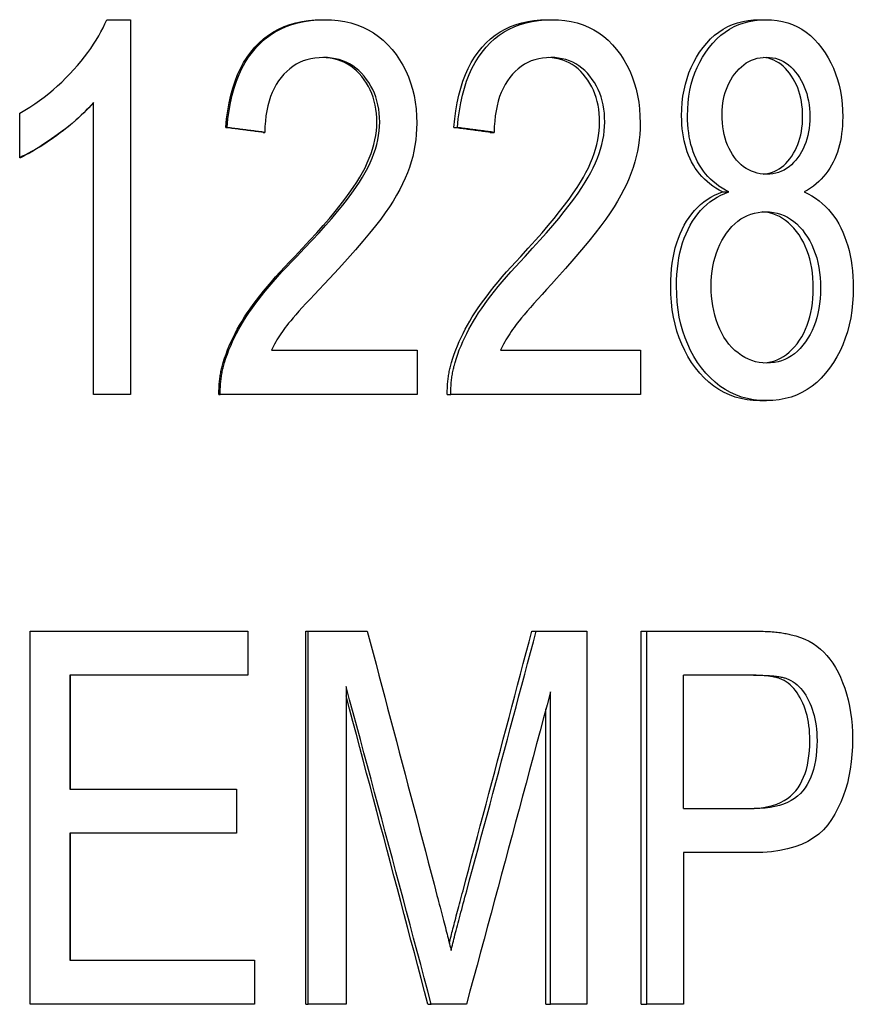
# Model space of a CAD drawing. Header units: millimetres. Extents: x 51 to 3773, y 35 to 413.
# Tile 10 of 11: x 432.38 to 438.05, y 293.02 to 299.72. Entities that reach past the tile are written whole.
import ezdxf

# ---------------------------------------------------------------- set-up
doc = ezdxf.new("R2010")
doc.units = ezdxf.units.MM
doc.layers.add('DETAIL', color=2, linetype='Continuous')

msp = doc.modelspace()

# ---------------------------------------------------------------- linework, layer by layer
at = {"layer": 'DETAIL'}
for p, q in [((432.9699, 299.7189), (433.1322, 299.7189)), ((433.1322, 299.7189), (433.1322, 297.1693)), ((434.4356, 299.7189), (434.4513, 299.7189)), ((435.9678, 299.7189), (435.9988, 299.7189)), ((437.4125, 299.7189), (437.458, 299.7189)), ((432.8798, 297.1693), (432.8798, 299.1554)), ((432.88, 297.1693), (432.88, 299.1556)), ((432.3776, 298.78), (432.3776, 299.082)), ((433.7807, 298.9852), (433.7899, 298.9852)), ((434.0348, 298.9523), (434.0465, 298.9523)), ((435.3339, 298.9852), (435.3586, 298.9852)), ((435.5807, 298.9523), (435.6079, 298.9523)), ((432.3825, 298.78), (432.3776, 298.78)), ((437.1625, 298.5477), (437.2055, 298.5477)), ((434.0912, 297.4693), (435.083, 297.4693)), ((435.083, 297.4693), (435.083, 297.1693)), ((435.6512, 297.4693), (436.6036, 297.4693)), ((436.6036, 297.4693), (436.6036, 297.1693)), ((432.8798, 297.1693), (432.88, 297.1693)), ((433.1322, 297.1693), (432.88, 297.1693)), ((433.7344, 297.1693), (433.7431, 297.1693)), ((435.083, 297.1693), (433.7431, 297.1693)), ((435.2889, 297.1693), (435.3131, 297.1693)), ((436.6036, 297.1693), (435.3131, 297.1693)), ((437.416, 297.1267), (437.4615, 297.1267)), ((432.448, 295.5593), (433.93, 295.5593)), ((432.448, 293.0193), (432.448, 295.5593)), ((433.93, 295.5593), (433.93, 295.2592)), ((434.3265, 295.5593), (434.3412, 295.5593)), ((434.3265, 293.0193), (434.3265, 295.5593)), ((434.3412, 295.5593), (434.7441, 295.5593)), ((434.3412, 293.0193), (434.3412, 295.5593)), ((435.8646, 295.5593), (435.8946, 295.5593)), ((435.8946, 295.5593), (436.2395, 295.5593)), ((436.2395, 295.5593), (436.2395, 293.0193)), ((436.6097, 295.5593), (436.6471, 295.5593)), ((436.6097, 293.0193), (436.6097, 295.5593)), ((436.6471, 295.5593), (437.3532, 295.5593)), ((436.6471, 293.0193), (436.6471, 295.5593)), ((432.7196, 295.2592), (432.7196, 294.4829)), ((433.93, 295.2592), (432.7196, 295.2592)), ((432.7211, 295.2592), (432.7211, 294.4829)), ((436.8977, 294.3512), (436.8977, 295.2592)), ((437.3725, 295.2592), (436.8977, 295.2592)), ((434.5998, 295.1818), (434.5998, 293.0193)), ((435.9914, 293.0193), (435.9914, 295.145)), ((435.9604, 293.0193), (435.9604, 295.0289)), ((432.7196, 294.4829), (433.8541, 294.4829)), ((433.8541, 294.4829), (433.8541, 294.1828)), ((436.8977, 294.3512), (437.3777, 294.3512)), ((432.7196, 294.1828), (432.7196, 293.3193)), ((433.8541, 294.1828), (432.7196, 294.1828)), ((432.7211, 294.1828), (432.7211, 293.3193)), ((436.8977, 294.0511), (436.8977, 293.0193)), ((437.3742, 294.0511), (436.8977, 294.0511)), ((432.7196, 293.3193), (433.9766, 293.3193)), ((433.9766, 293.3193), (433.9766, 293.0193)), ((433.9766, 293.0193), (432.448, 293.0193)), ((434.3265, 293.0193), (434.3412, 293.0193)), ((434.5998, 293.0193), (434.3412, 293.0193)), ((435.1572, 293.0193), (435.1801, 293.0193)), ((435.4192, 293.0193), (435.1801, 293.0193)), ((435.9604, 293.0193), (435.9914, 293.0193)), ((436.2395, 293.0193), (435.9914, 293.0193)), ((436.6097, 293.0193), (436.6471, 293.0193)), ((436.8977, 293.0193), (436.6471, 293.0193))]:
    msp.add_line(p, q, dxfattribs=at)
at = {"layer": 'DETAIL', "flags": 128}
for points in [[(432.3776, 299.082), (432.4124, 299.1027), (432.4465, 299.1241), (432.4798, 299.1463), (432.5123, 299.1692), (432.5442, 299.1929), (432.5752, 299.2173), (432.6056, 299.2424), (432.6351, 299.2683), (432.664, 299.2949), (432.6921, 299.3223), (432.7194, 299.3503), (432.746, 299.3792), (432.7716, 299.4083), (432.796, 299.4373), (432.8191, 299.4661), (432.8409, 299.4948), (432.8614, 299.5233), (432.8807, 299.5517), (432.8987, 299.58), (432.9155, 299.6081), (432.931, 299.636), (432.9452, 299.6638), (432.9582, 299.6914), (432.9699, 299.7189)], [(433.7807, 298.9852), (433.7862, 299.0437), (433.7937, 299.0999), (433.8032, 299.1536), (433.8146, 299.2051), (433.8281, 299.2541), (433.8436, 299.3008), (433.861, 299.3451), (433.8805, 299.387), (433.9019, 299.4266), (433.9253, 299.4638), (433.9507, 299.4987), (433.9781, 299.5312), (434.0073, 299.5611), (434.0381, 299.5885), (434.0706, 299.6133), (434.1047, 299.6355), (434.1404, 299.655), (434.1777, 299.672), (434.2167, 299.6863), (434.2572, 299.6981), (434.2994, 299.7072), (434.3432, 299.7137), (434.3886, 299.7176), (434.4356, 299.7189)], [(433.7899, 298.9852), (433.7954, 299.0437), (433.803, 299.0999), (433.8126, 299.1536), (433.8241, 299.2051), (433.8378, 299.2541), (433.8534, 299.3008), (433.871, 299.3451), (433.8906, 299.387), (433.9123, 299.4266), (433.9359, 299.4638), (433.9616, 299.4987), (433.9892, 299.5312), (434.0187, 299.5611), (434.0499, 299.5885), (434.0826, 299.6133), (434.1171, 299.6355), (434.1531, 299.655), (434.1908, 299.672), (434.2302, 299.6863), (434.2712, 299.6981), (434.3138, 299.7072), (434.358, 299.7137), (434.4038, 299.7176), (434.4513, 299.7189)], [(434.4513, 299.7189), (434.4994, 299.7175), (434.5456, 299.7133), (434.5902, 299.7063), (434.633, 299.6965), (434.674, 299.6838), (434.7134, 299.6684), (434.7509, 299.6501), (434.7868, 299.629), (434.8209, 299.6051), (434.8533, 299.5785), (434.8839, 299.5489), (434.9129, 299.5166), (434.9398, 299.4822), (434.9643, 299.4465), (434.9865, 299.4094), (435.0064, 299.3709), (435.0239, 299.3311), (435.0391, 299.2899), (435.0519, 299.2473), (435.0624, 299.2034), (435.0706, 299.1582), (435.0764, 299.1116), (435.0799, 299.0636), (435.0811, 299.0143)], [(435.3339, 298.9852), (435.3393, 299.0437), (435.3466, 299.0999), (435.3558, 299.1536), (435.367, 299.2051), (435.3801, 299.2541), (435.3951, 299.3008), (435.4121, 299.3451), (435.4309, 299.387), (435.4518, 299.4266), (435.4745, 299.4638), (435.4992, 299.4987), (435.5257, 299.5312), (435.554, 299.5611), (435.5839, 299.5885), (435.6154, 299.6133), (435.6484, 299.6355), (435.6829, 299.655), (435.719, 299.672), (435.7567, 299.6863), (435.7958, 299.6981), (435.8366, 299.7072), (435.8788, 299.7137), (435.9225, 299.7176), (435.9678, 299.7189)], [(435.3586, 298.9852), (435.364, 299.0437), (435.3714, 299.0999), (435.3807, 299.1536), (435.392, 299.2051), (435.4052, 299.2541), (435.4204, 299.3008), (435.4375, 299.3451), (435.4566, 299.387), (435.4776, 299.4266), (435.5006, 299.4638), (435.5255, 299.4987), (435.5524, 299.5312), (435.5809, 299.5611), (435.6111, 299.5885), (435.6429, 299.6133), (435.6762, 299.6355), (435.7111, 299.655), (435.7476, 299.672), (435.7856, 299.6863), (435.8252, 299.6981), (435.8663, 299.7072), (435.9089, 299.7137), (435.9531, 299.7176), (435.9988, 299.7189)], [(435.9988, 299.7189), (436.0451, 299.7175), (436.0896, 299.7133), (436.1324, 299.7063), (436.1734, 299.6965), (436.2128, 299.6838), (436.2505, 299.6684), (436.2865, 299.6501), (436.3208, 299.629), (436.3535, 299.6051), (436.3844, 299.5785), (436.4137, 299.5489), (436.4414, 299.5166), (436.4671, 299.4822), (436.4905, 299.4465), (436.5117, 299.4094), (436.5306, 299.3709), (436.5473, 299.3311), (436.5618, 299.2899), (436.574, 299.2473), (436.584, 299.2034), (436.5918, 299.1582), (436.5973, 299.1116), (436.6007, 299.0636), (436.6018, 299.0143)], [(436.8844, 299.0646), (436.8854, 299.1101), (436.8884, 299.1544), (436.8935, 299.1975), (436.9006, 299.2394), (436.9098, 299.28), (436.9209, 299.3194), (436.9341, 299.3576), (436.9493, 299.3946), (436.9665, 299.4303), (436.9857, 299.4648), (437.0069, 299.4981), (437.0301, 299.5302), (437.0549, 299.5603), (437.0811, 299.5879), (437.1085, 299.6128), (437.1373, 299.6351), (437.1673, 299.6547), (437.1985, 299.6718), (437.2311, 299.6862), (437.2649, 299.698), (437.2999, 299.7071), (437.3362, 299.7137), (437.3738, 299.7176), (437.4125, 299.7189)], [(436.9246, 299.0646), (436.9256, 299.1101), (436.9287, 299.1544), (436.9338, 299.1975), (436.941, 299.2394), (436.9502, 299.28), (436.9615, 299.3194), (436.9748, 299.3576), (436.9901, 299.3946), (437.0075, 299.4303), (437.0269, 299.4648), (437.0483, 299.4981), (437.0718, 299.5302), (437.0969, 299.5603), (437.1233, 299.5879), (437.151, 299.6128), (437.18, 299.6351), (437.2103, 299.6547), (437.2419, 299.6718), (437.2748, 299.6862), (437.3089, 299.698), (437.3443, 299.7071), (437.381, 299.7137), (437.4189, 299.7176), (437.458, 299.7189)], [(437.458, 299.7189), (437.4971, 299.7176), (437.5348, 299.7136), (437.5711, 299.7069), (437.6062, 299.6975), (437.6398, 299.6855), (437.6722, 299.6708), (437.7032, 299.6534), (437.7328, 299.6333), (437.7612, 299.6106), (437.7883, 299.5852), (437.814, 299.5571), (437.8385, 299.5263), (437.8613, 299.4936), (437.8821, 299.4598), (437.9009, 299.4247), (437.9177, 299.3885), (437.9325, 299.3512), (437.9453, 299.3126), (437.9562, 299.2729), (437.965, 299.232), (437.9719, 299.19), (437.9768, 299.1468), (437.9798, 299.1024), (437.9808, 299.0568)], [(434.4455, 299.4615), (434.4161, 299.4605), (434.3876, 299.4577), (434.3601, 299.453), (434.3336, 299.4464), (434.3081, 299.4379), (434.2836, 299.4276), (434.26, 299.4153), (434.2375, 299.4012), (434.2159, 299.3852), (434.1953, 299.3674), (434.1758, 299.3476), (434.1572, 299.3259), (434.1398, 299.3026), (434.1239, 299.2779), (434.1095, 299.2518), (434.0966, 299.2242), (434.0851, 299.1952), (434.0752, 299.1648), (434.0667, 299.1329), (434.0597, 299.0996), (434.0542, 299.065), (434.0502, 299.0288), (434.0476, 298.9913), (434.0465, 298.9523)], [(434.8091, 299.022), (434.8084, 299.0522), (434.8063, 299.0816), (434.8027, 299.1103), (434.7978, 299.1381), (434.7914, 299.1651), (434.7836, 299.1913), (434.7744, 299.2167), (434.7637, 299.2413), (434.7517, 299.2651), (434.7382, 299.2881), (434.7233, 299.3103), (434.7069, 299.3318), (434.6894, 299.352), (434.6709, 299.3706), (434.6516, 299.3874), (434.6314, 299.4025), (434.6103, 299.4159), (434.5883, 299.4275), (434.5654, 299.4375), (434.5416, 299.4457), (434.517, 299.4522), (434.4914, 299.457), (434.465, 299.4601), (434.4376, 299.4614)], [(434.8286, 299.022), (434.8278, 299.0526), (434.8256, 299.0823), (434.822, 299.1112), (434.8168, 299.1393), (434.8102, 299.1666), (434.8022, 299.1931), (434.7927, 299.2187), (434.7817, 299.2436), (434.7692, 299.2676), (434.7553, 299.2907), (434.7398, 299.3131), (434.723, 299.3346), (434.7049, 299.3549), (434.6859, 299.3734), (434.666, 299.3901), (434.6452, 299.4051), (434.6234, 299.4183), (434.6008, 299.4298), (434.5772, 299.4394), (434.5527, 299.4474), (434.5273, 299.4535), (434.501, 299.4579), (434.4737, 299.4606), (434.4455, 299.4615)], [(435.9933, 299.4615), (435.9649, 299.4605), (435.9375, 299.4577), (435.911, 299.453), (435.8854, 299.4464), (435.8608, 299.4379), (435.8372, 299.4276), (435.8144, 299.4153), (435.7926, 299.4012), (435.7718, 299.3852), (435.7519, 299.3674), (435.733, 299.3476), (435.715, 299.3259), (435.6982, 299.3026), (435.6828, 299.2779), (435.6689, 299.2518), (435.6564, 299.2242), (435.6453, 299.1952), (435.6357, 299.1648), (435.6274, 299.1329), (435.6207, 299.0996), (435.6153, 299.065), (435.6114, 299.0288), (435.6089, 298.9913), (435.6079, 298.9523)], [(436.3262, 299.022), (436.3255, 299.0518), (436.3235, 299.0809), (436.3202, 299.1092), (436.3156, 299.1367), (436.3096, 299.1634), (436.3024, 299.1894), (436.2937, 299.2145), (436.2838, 299.2389), (436.2725, 299.2625), (436.26, 299.2853), (436.246, 299.3074), (436.2308, 299.3286), (436.2143, 299.3489), (436.197, 299.3675), (436.1788, 299.3844), (436.1598, 299.3997), (436.14, 299.4132), (436.1193, 299.4251), (436.0978, 299.4353), (436.0755, 299.4438), (436.0523, 299.4507), (436.0282, 299.4559), (436.0033, 299.4594), (435.9776, 299.4612)], [(436.3608, 299.022), (436.3601, 299.0526), (436.358, 299.0823), (436.3545, 299.1112), (436.3496, 299.1393), (436.3433, 299.1666), (436.3356, 299.1931), (436.3264, 299.2187), (436.3159, 299.2436), (436.304, 299.2676), (436.2906, 299.2907), (436.2759, 299.3131), (436.2597, 299.3346), (436.2424, 299.3549), (436.2242, 299.3734), (436.2051, 299.3901), (436.1851, 299.4051), (436.1643, 299.4183), (436.1425, 299.4298), (436.1199, 299.4394), (436.0964, 299.4474), (436.0719, 299.4535), (436.0466, 299.4579), (436.0204, 299.4606), (435.9933, 299.4615)], [(437.1596, 299.0762), (437.1602, 299.1024), (437.1619, 299.1279), (437.1649, 299.1528), (437.1691, 299.1771), (437.1745, 299.2008), (437.181, 299.2238), (437.1887, 299.2463), (437.1977, 299.2681), (437.2078, 299.2893), (437.2191, 299.3099), (437.2315, 299.3298), (437.2452, 299.3492), (437.2598, 299.3674), (437.2749, 299.3841), (437.2908, 299.3991), (437.3072, 299.4126), (437.3243, 299.4245), (437.3421, 299.4348), (437.3604, 299.4436), (437.3794, 299.4507), (437.399, 299.4563), (437.4192, 299.4602), (437.44, 299.4626), (437.4615, 299.4634)], [(437.7082, 299.0588), (437.7076, 299.0856), (437.7061, 299.1117), (437.7034, 299.1371), (437.6997, 299.1619), (437.695, 299.186), (437.6892, 299.2094), (437.6824, 299.2321), (437.6745, 299.2542), (437.6655, 299.2756), (437.6555, 299.2963), (437.6444, 299.3163), (437.6323, 299.3357), (437.6191, 299.3543), (437.6053, 299.3715), (437.591, 299.3873), (437.5762, 299.4016), (437.5608, 299.4144), (437.5449, 299.4257), (437.5285, 299.4355), (437.5115, 299.4439), (437.494, 299.4508), (437.4759, 299.4561), (437.4573, 299.46), (437.4382, 299.4625)], [(437.4615, 299.4634), (437.4824, 299.4626), (437.5026, 299.4601), (437.5223, 299.4561), (437.5414, 299.4504), (437.5599, 299.4431), (437.5777, 299.4341), (437.595, 299.4235), (437.6117, 299.4113), (437.6278, 299.3975), (437.6433, 299.3821), (437.6582, 299.365), (437.6726, 299.3463), (437.686, 299.3264), (437.6983, 299.3058), (437.7094, 299.2844), (437.7193, 299.2623), (437.7281, 299.2394), (437.7356, 299.2158), (437.7421, 299.1915), (437.7473, 299.1664), (437.7514, 299.1406), (437.7543, 299.1141), (437.756, 299.0868), (437.7566, 299.0588)], [(432.88, 299.1556), (432.8646, 299.1378), (432.8484, 299.1201), (432.8314, 299.1023), (432.8136, 299.0845), (432.795, 299.0667), (432.7756, 299.0489), (432.7554, 299.031), (432.7344, 299.0132), (432.7126, 298.9953), (432.69, 298.9774), (432.6666, 298.9596), (432.6424, 298.9417), (432.618, 298.9241), (432.5941, 298.9073), (432.5705, 298.8913), (432.5474, 298.8759), (432.5247, 298.8614), (432.5024, 298.8475), (432.4806, 298.8344), (432.4591, 298.822), (432.4381, 298.8104), (432.4176, 298.7995), (432.3974, 298.7894), (432.3776, 298.78)], [(432.863, 299.1361), (432.8477, 299.1191), (432.8316, 299.1022), (432.8148, 299.0852), (432.7973, 299.0682), (432.779, 299.0512), (432.7601, 299.0342), (432.7404, 299.0171), (432.72, 299.0001), (432.6988, 298.983), (432.677, 298.966), (432.6544, 298.9489), (432.6313, 298.9319), (432.6085, 298.9156), (432.586, 298.8999), (432.564, 298.8849), (432.5423, 298.8705), (432.521, 298.8568), (432.5, 298.8438), (432.4795, 298.8315), (432.4593, 298.8199), (432.4395, 298.8089), (432.4201, 298.7986), (432.4011, 298.789), (432.3825, 298.78)], [(437.4632, 298.6677), (437.4412, 298.6685), (437.4199, 298.6709), (437.3993, 298.6749), (437.3793, 298.6804), (437.36, 298.6875), (437.3414, 298.6963), (437.3235, 298.7066), (437.3063, 298.7185), (437.2897, 298.732), (437.2739, 298.747), (437.2588, 298.7637), (437.2443, 298.7819), (437.2308, 298.8014), (437.2185, 298.8218), (437.2073, 298.8432), (437.1973, 298.8654), (437.1884, 298.8885), (437.1808, 298.9126), (437.1743, 298.9376), (437.169, 298.9635), (437.1649, 298.9903), (437.1619, 299.018), (437.1601, 299.0466), (437.1596, 299.0762)], [(434.2499, 298.1082), (434.303, 298.164), (434.3532, 298.2178), (434.4005, 298.2696), (434.4447, 298.3195), (434.4861, 298.3673), (434.5244, 298.4131), (434.5599, 298.457), (434.5924, 298.4988), (434.6219, 298.5387), (434.6486, 298.5766), (434.6723, 298.6125), (434.6931, 298.6464), (434.7117, 298.6792), (434.7286, 298.7117), (434.7439, 298.7439), (434.7576, 298.7759), (434.7697, 298.8076), (434.7801, 298.839), (434.789, 298.8702), (434.7962, 298.9011), (434.8019, 298.9317), (434.8059, 298.9621), (434.8083, 298.9922), (434.8091, 299.022)], [(434.2637, 298.1082), (434.3174, 298.164), (434.3681, 298.2178), (434.4158, 298.2696), (434.4605, 298.3195), (434.5023, 298.3673), (434.541, 298.4131), (434.5768, 298.457), (434.6097, 298.4988), (434.6395, 298.5387), (434.6665, 298.5766), (434.6904, 298.6125), (434.7114, 298.6464), (434.7302, 298.6792), (434.7472, 298.7117), (434.7627, 298.7439), (434.7765, 298.7759), (434.7887, 298.8076), (434.7993, 298.839), (434.8082, 298.8702), (434.8156, 298.9011), (434.8212, 298.9317), (434.8253, 298.9621), (434.8277, 298.9922), (434.8286, 299.022)], [(435.0811, 299.0143), (435.0803, 298.9761), (435.078, 298.9381), (435.0741, 298.9004), (435.0687, 298.8628), (435.0617, 298.8253), (435.0532, 298.7881), (435.0431, 298.751), (435.0314, 298.7142), (435.018, 298.6771), (435.0025, 298.6396), (434.985, 298.6016), (434.9655, 298.5632), (434.9439, 298.5242), (434.9203, 298.4848), (434.8946, 298.4448), (434.8669, 298.4044), (434.8358, 298.3619), (434.8, 298.3155), (434.7595, 298.2653), (434.7143, 298.2113), (434.6644, 298.1535), (434.6097, 298.0919), (434.5503, 298.0264), (434.4861, 297.9572)], [(435.7887, 298.1082), (435.84, 298.164), (435.8884, 298.2178), (435.934, 298.2696), (435.9766, 298.3195), (436.0163, 298.3673), (436.0532, 298.4131), (436.0873, 298.457), (436.1185, 298.4988), (436.1469, 298.5387), (436.1724, 298.5766), (436.1952, 298.6125), (436.2151, 298.6464), (436.2329, 298.6792), (436.2491, 298.7117), (436.2638, 298.7439), (436.2769, 298.7759), (436.2884, 298.8076), (436.2985, 298.839), (436.3069, 298.8702), (436.3139, 298.9011), (436.3192, 298.9317), (436.3231, 298.9621), (436.3254, 298.9922), (436.3262, 299.022)], [(435.818, 298.1082), (435.8698, 298.164), (435.9187, 298.2178), (435.9647, 298.2696), (436.0077, 298.3195), (436.0479, 298.3673), (436.0851, 298.4131), (436.1195, 298.457), (436.1511, 298.4988), (436.1797, 298.5387), (436.2055, 298.5766), (436.2285, 298.6125), (436.2487, 298.6464), (436.2666, 298.6792), (436.283, 298.7117), (436.2978, 298.7439), (436.311, 298.7759), (436.3227, 298.8076), (436.3328, 298.839), (436.3414, 298.8702), (436.3484, 298.9011), (436.3538, 298.9317), (436.3577, 298.9621), (436.36, 298.9922), (436.3608, 299.022)], [(436.6018, 299.0143), (436.601, 298.9761), (436.5988, 298.9381), (436.5951, 298.9004), (436.59, 298.8628), (436.5833, 298.8253), (436.5752, 298.7881), (436.5656, 298.751), (436.5545, 298.7142), (436.5417, 298.6771), (436.5269, 298.6396), (436.5103, 298.6016), (436.4916, 298.5632), (436.471, 298.5242), (436.4485, 298.4848), (436.4239, 298.4448), (436.3975, 298.4044), (436.3677, 298.3619), (436.3335, 298.3155), (436.2947, 298.2653), (436.2514, 298.2113), (436.2035, 298.1535), (436.1511, 298.0919), (436.094, 298.0264), (436.0323, 297.9572)], [(437.1625, 298.5477), (437.1394, 298.56), (437.1173, 298.5732), (437.0963, 298.5872), (437.0762, 298.6021), (437.0571, 298.6178), (437.0391, 298.6343), (437.0221, 298.6517), (437.0061, 298.6699), (436.9912, 298.6889), (436.9773, 298.7087), (436.9644, 298.7294), (436.9525, 298.751), (436.9416, 298.7733), (436.9317, 298.7962), (436.9227, 298.8199), (436.9147, 298.8443), (436.9076, 298.8694), (436.9014, 298.8952), (436.8962, 298.9217), (436.892, 298.9489), (436.8886, 298.9767), (436.8863, 299.0053), (436.8849, 299.0346), (436.8844, 299.0646)], [(437.2055, 298.5477), (437.1822, 298.56), (437.1599, 298.5732), (437.1386, 298.5872), (437.1183, 298.6021), (437.0991, 298.6178), (437.0809, 298.6343), (437.0637, 298.6517), (437.0476, 298.6699), (437.0325, 298.6889), (437.0184, 298.7087), (437.0054, 298.7294), (436.9934, 298.751), (436.9824, 298.7733), (436.9724, 298.7962), (436.9633, 298.8199), (436.9552, 298.8443), (436.948, 298.8694), (436.9418, 298.8952), (436.9366, 298.9217), (436.9323, 298.9489), (436.9289, 298.9767), (436.9265, 299.0053), (436.9251, 299.0346), (436.9246, 299.0646)], [(437.4401, 298.6686), (437.4597, 298.6709), (437.4786, 298.6746), (437.497, 298.6798), (437.5147, 298.6864), (437.5318, 298.6945), (437.5483, 298.704), (437.5642, 298.7149), (437.5795, 298.7273), (437.5942, 298.7411), (437.6082, 298.7564), (437.6217, 298.773), (437.6345, 298.791), (437.6463, 298.8098), (437.657, 298.8292), (437.6668, 298.8492), (437.6755, 298.8699), (437.6831, 298.8912), (437.6898, 298.9132), (437.6954, 298.9358), (437.7, 298.9591), (437.7036, 298.9831), (437.7061, 299.0076), (437.7077, 299.0329), (437.7082, 299.0588)], [(437.7566, 299.0588), (437.756, 299.0317), (437.7544, 299.0053), (437.7515, 298.9797), (437.7476, 298.9548), (437.7425, 298.9305), (437.7363, 298.907), (437.7289, 298.8842), (437.7205, 298.8622), (437.7108, 298.8408), (437.7001, 298.8201), (437.6882, 298.8002), (437.6752, 298.781), (437.6612, 298.7629), (437.6466, 298.7464), (437.6313, 298.7314), (437.6154, 298.718), (437.5987, 298.7062), (437.5814, 298.696), (437.5634, 298.6874), (437.5448, 298.6803), (437.5254, 298.6748), (437.5054, 298.6709), (437.4846, 298.6685), (437.4632, 298.6677)], [(437.9808, 299.0568), (437.9803, 299.0278), (437.979, 298.9994), (437.9768, 298.9716), (437.9737, 298.9444), (437.9697, 298.9179), (437.9648, 298.892), (437.959, 298.8668), (437.9523, 298.8422), (437.9447, 298.8182), (437.9362, 298.7948), (437.9269, 298.7721), (437.9166, 298.75), (437.9054, 298.7286), (437.8932, 298.7081), (437.8801, 298.6883), (437.8661, 298.6694), (437.8511, 298.6513), (437.8351, 298.6341), (437.8182, 298.6176), (437.8003, 298.602), (437.7814, 298.5872), (437.7616, 298.5732), (437.7407, 298.56), (437.7189, 298.5477)], [(434.0348, 298.9523), (434.0243, 298.9537), (434.0137, 298.955), (434.0031, 298.9564), (433.9925, 298.9578), (433.9819, 298.9592), (433.9714, 298.9605), (433.9608, 298.9619), (433.9502, 298.9633), (433.9396, 298.9646), (433.929, 298.966), (433.9184, 298.9674), (433.9078, 298.9688), (433.8973, 298.9701), (433.8867, 298.9715), (433.8761, 298.9729), (433.8655, 298.9742), (433.8549, 298.9756), (433.8443, 298.977), (433.8337, 298.9784), (433.8231, 298.9797), (433.8125, 298.9811), (433.8019, 298.9825), (433.7913, 298.9838), (433.7807, 298.9852)], [(434.0465, 298.9523), (434.0359, 298.9537), (434.0252, 298.955), (434.0145, 298.9564), (434.0038, 298.9578), (433.9931, 298.9592), (433.9824, 298.9605), (433.9718, 298.9619), (433.9611, 298.9633), (433.9504, 298.9646), (433.9397, 298.966), (433.929, 298.9674), (433.9183, 298.9688), (433.9076, 298.9701), (433.8969, 298.9715), (433.8862, 298.9729), (433.8755, 298.9742), (433.8648, 298.9756), (433.8541, 298.977), (433.8434, 298.9784), (433.8327, 298.9797), (433.822, 298.9811), (433.8113, 298.9825), (433.8006, 298.9838), (433.7899, 298.9852)], [(435.5807, 298.9523), (435.5705, 298.9537), (435.5602, 298.955), (435.55, 298.9564), (435.5397, 298.9578), (435.5295, 298.9592), (435.5192, 298.9605), (435.5089, 298.9619), (435.4987, 298.9633), (435.4884, 298.9646), (435.4781, 298.966), (435.4678, 298.9674), (435.4575, 298.9688), (435.4473, 298.9701), (435.437, 298.9715), (435.4267, 298.9729), (435.4164, 298.9742), (435.4061, 298.9756), (435.3958, 298.977), (435.3855, 298.9784), (435.3752, 298.9797), (435.3649, 298.9811), (435.3546, 298.9825), (435.3443, 298.9838), (435.3339, 298.9852)], [(435.6079, 298.9523), (435.5976, 298.9537), (435.5872, 298.955), (435.5768, 298.9564), (435.5665, 298.9578), (435.5561, 298.9592), (435.5458, 298.9605), (435.5354, 298.9619), (435.525, 298.9633), (435.5146, 298.9646), (435.5043, 298.966), (435.4939, 298.9674), (435.4835, 298.9688), (435.4731, 298.9701), (435.4627, 298.9715), (435.4523, 298.9729), (435.4419, 298.9742), (435.4315, 298.9756), (435.4211, 298.977), (435.4107, 298.9784), (435.4003, 298.9797), (435.3899, 298.9811), (435.3795, 298.9825), (435.3691, 298.9838), (435.3586, 298.9852)], [(436.8098, 297.9049), (436.8104, 297.9457), (436.8124, 297.9853), (436.8156, 298.0238), (436.8201, 298.0612), (436.8259, 298.0975), (436.8329, 298.1327), (436.8413, 298.1667), (436.8509, 298.1996), (436.8618, 298.2314), (436.8739, 298.2621), (436.8874, 298.2917), (436.9021, 298.3202), (436.918, 298.3474), (436.9349, 298.373), (436.953, 298.3972), (436.972, 298.4199), (436.9922, 298.4411), (437.0134, 298.4608), (437.0356, 298.479), (437.0589, 298.4957), (437.0833, 298.511), (437.1086, 298.5247), (437.1351, 298.5369), (437.1625, 298.5477)], [(436.8493, 297.9049), (436.8499, 297.9457), (436.8519, 297.9853), (436.8551, 298.0238), (436.8596, 298.0612), (436.8655, 298.0975), (436.8726, 298.1327), (436.881, 298.1667), (436.8908, 298.1996), (436.9018, 298.2314), (436.9141, 298.2621), (436.9276, 298.2917), (436.9425, 298.3202), (436.9585, 298.3474), (436.9757, 298.373), (436.9939, 298.3972), (437.0131, 298.4199), (437.0335, 298.4411), (437.0549, 298.4608), (437.0773, 298.479), (437.1009, 298.4957), (437.1255, 298.511), (437.1511, 298.5247), (437.1778, 298.5369), (437.2055, 298.5477)], [(437.7189, 298.5477), (437.7458, 298.5344), (437.7715, 298.5199), (437.7962, 298.504), (437.8197, 298.4868), (437.8421, 298.4683), (437.8634, 298.4485), (437.8836, 298.4273), (437.9027, 298.4048), (437.9207, 298.3811), (437.9376, 298.356), (437.9534, 298.3295), (437.9681, 298.3018), (437.9817, 298.273), (437.9941, 298.2432), (438.0054, 298.2125), (438.0154, 298.1809), (438.0242, 298.1484), (438.0319, 298.115), (438.0384, 298.0807), (438.0437, 298.0454), (438.0478, 298.0092), (438.0507, 297.9722), (438.0525, 297.9342), (438.0531, 297.8953)], [(437.0851, 297.903), (437.0858, 297.9389), (437.088, 297.9739), (437.0917, 298.0078), (437.0968, 298.0407), (437.1034, 298.0725), (437.1115, 298.1034), (437.121, 298.1332), (437.132, 298.162), (437.1445, 298.1898), (437.1584, 298.2165), (437.1737, 298.2423), (437.1905, 298.267), (437.2084, 298.2902), (437.2271, 298.3113), (437.2466, 298.3305), (437.2668, 298.3476), (437.2878, 298.3628), (437.3096, 298.3759), (437.3322, 298.387), (437.3555, 298.396), (437.3795, 298.4031), (437.4044, 298.4081), (437.4299, 298.4111), (437.4563, 298.4122)], [(437.7808, 297.8914), (437.7801, 297.9273), (437.7781, 297.9621), (437.7747, 297.996), (437.77, 298.0288), (437.7639, 298.0606), (437.7565, 298.0913), (437.7477, 298.1211), (437.7376, 298.1498), (437.7261, 298.1775), (437.7132, 298.2041), (437.699, 298.2298), (437.6833, 298.2544), (437.6665, 298.2778), (437.6488, 298.2995), (437.6305, 298.3192), (437.6114, 298.3371), (437.5917, 298.353), (437.5712, 298.3671), (437.55, 298.3792), (437.5282, 298.3894), (437.5056, 298.3978), (437.4823, 298.4042), (437.4582, 298.4088), (437.4335, 298.4114)], [(437.4563, 298.4122), (437.4829, 298.4111), (437.5087, 298.4081), (437.5337, 298.403), (437.5579, 298.3958), (437.5814, 298.3866), (437.6041, 298.3754), (437.626, 298.3621), (437.6472, 298.3468), (437.6675, 298.3294), (437.6871, 298.31), (437.706, 298.2885), (437.7241, 298.265), (437.741, 298.24), (437.7565, 298.2138), (437.7705, 298.1865), (437.783, 298.1581), (437.794, 298.1286), (437.8036, 298.098), (437.8117, 298.0664), (437.8183, 298.0336), (437.8234, 297.9997), (437.8271, 297.9647), (437.8293, 297.9286), (437.83, 297.8914)], [(433.7633, 297.3861), (433.7724, 297.4148), (433.7823, 297.4433), (433.7931, 297.4718), (433.8047, 297.5002), (433.8171, 297.5285), (433.8303, 297.5567), (433.8444, 297.5848), (433.8593, 297.6128), (433.875, 297.6407), (433.8915, 297.6686), (433.9089, 297.6963), (433.9271, 297.7239), (433.9464, 297.7519), (433.9671, 297.7806), (433.9892, 297.81), (434.0126, 297.8402), (434.0374, 297.8711), (434.0637, 297.9028), (434.0913, 297.9352), (434.1202, 297.9683), (434.1506, 298.0022), (434.1823, 298.0368), (434.2154, 298.0721), (434.2499, 298.1082)], [(433.7723, 297.3861), (433.7815, 297.4148), (433.7915, 297.4433), (433.8024, 297.4718), (433.8141, 297.5002), (433.8266, 297.5285), (433.84, 297.5567), (433.8542, 297.5848), (433.8692, 297.6128), (433.8851, 297.6407), (433.9018, 297.6686), (433.9194, 297.6963), (433.9377, 297.7239), (433.9572, 297.7519), (433.9781, 297.7806), (434.0004, 297.81), (434.0241, 297.8402), (434.0492, 297.8711), (434.0757, 297.9028), (434.1035, 297.9352), (434.1328, 297.9683), (434.1635, 298.0022), (434.1955, 298.0368), (434.2289, 298.0721), (434.2637, 298.1082)], [(435.3171, 297.3861), (435.3259, 297.4148), (435.3356, 297.4433), (435.346, 297.4718), (435.3573, 297.5002), (435.3693, 297.5285), (435.3822, 297.5567), (435.3959, 297.5848), (435.4104, 297.6128), (435.4256, 297.6407), (435.4417, 297.6686), (435.4586, 297.6963), (435.4762, 297.7239), (435.495, 297.7519), (435.515, 297.7806), (435.5365, 297.81), (435.5592, 297.8402), (435.5833, 297.8711), (435.6087, 297.9028), (435.6354, 297.9352), (435.6634, 297.9683), (435.6928, 298.0022), (435.7235, 298.0368), (435.7555, 298.0721), (435.7887, 298.1082)], [(435.3416, 297.3861), (435.3505, 297.4148), (435.3603, 297.4433), (435.3708, 297.4718), (435.3822, 297.5002), (435.3944, 297.5285), (435.4074, 297.5567), (435.4212, 297.5848), (435.4358, 297.6128), (435.4513, 297.6407), (435.4675, 297.6686), (435.4845, 297.6963), (435.5024, 297.7239), (435.5213, 297.7519), (435.5416, 297.7806), (435.5632, 297.81), (435.5862, 297.8402), (435.6105, 297.8711), (435.6361, 297.9028), (435.6631, 297.9352), (435.6914, 297.9683), (435.7211, 298.0022), (435.7521, 298.0368), (435.7844, 298.0721), (435.818, 298.1082)], [(434.4861, 297.9572), (434.4498, 297.9192), (434.4158, 297.8833), (434.384, 297.8495), (434.3544, 297.8177), (434.3269, 297.788), (434.3017, 297.7605), (434.2787, 297.735), (434.2579, 297.7116), (434.2393, 297.6902), (434.223, 297.671), (434.2088, 297.6538), (434.1969, 297.6387), (434.1862, 297.6247), (434.1759, 297.6106), (434.1659, 297.5966), (434.1563, 297.5825), (434.147, 297.5684), (434.138, 297.5543), (434.1294, 297.5402), (434.1211, 297.526), (434.1131, 297.5119), (434.1055, 297.4977), (434.0982, 297.4835), (434.0912, 297.4693)], [(436.0323, 297.9572), (435.9974, 297.9192), (435.9647, 297.8833), (435.934, 297.8495), (435.9054, 297.8177), (435.879, 297.788), (435.8547, 297.7605), (435.8325, 297.735), (435.8124, 297.7116), (435.7944, 297.6902), (435.7786, 297.671), (435.765, 297.6538), (435.7534, 297.6387), (435.7431, 297.6247), (435.7332, 297.6106), (435.7235, 297.5966), (435.7142, 297.5825), (435.7052, 297.5684), (435.6965, 297.5543), (435.6881, 297.5402), (435.6801, 297.526), (435.6724, 297.5119), (435.665, 297.4977), (435.6579, 297.4835), (435.6512, 297.4693)], [(437.416, 297.1267), (437.3721, 297.1282), (437.3295, 297.1329), (437.2883, 297.1406), (437.2485, 297.1514), (437.2099, 297.1653), (437.1728, 297.1823), (437.137, 297.2024), (437.1026, 297.2256), (437.0696, 297.2519), (437.038, 297.2813), (437.0078, 297.3137), (436.979, 297.3493), (436.9521, 297.3872), (436.9274, 297.4266), (436.9051, 297.4675), (436.8852, 297.51), (436.8675, 297.554), (436.8522, 297.5995), (436.8393, 297.6466), (436.8287, 297.6952), (436.8204, 297.7453), (436.8145, 297.797), (436.811, 297.8502), (436.8098, 297.9049)], [(437.4615, 297.1267), (437.4172, 297.1282), (437.3742, 297.1329), (437.3326, 297.1406), (437.2923, 297.1514), (437.2534, 297.1653), (437.2159, 297.1823), (437.1797, 297.2024), (437.145, 297.2256), (437.1117, 297.2519), (437.0797, 297.2813), (437.0492, 297.3137), (437.0202, 297.3493), (436.993, 297.3872), (436.9681, 297.4266), (436.9456, 297.4675), (436.9254, 297.51), (436.9076, 297.554), (436.8921, 297.5995), (436.879, 297.6466), (436.8683, 297.6952), (436.86, 297.7453), (436.854, 297.797), (436.8505, 297.8502), (436.8493, 297.9049)], [(437.4632, 297.3822), (437.4377, 297.3833), (437.4126, 297.3865), (437.3878, 297.3919), (437.3633, 297.3994), (437.3392, 297.4091), (437.3154, 297.4209), (437.292, 297.4348), (437.269, 297.451), (437.2468, 297.469), (437.226, 297.4888), (437.2067, 297.5104), (437.1887, 297.5337), (437.1722, 297.5588), (437.1571, 297.5856), (437.1435, 297.6142), (437.1312, 297.6445), (437.1204, 297.6759), (437.1111, 297.7075), (437.1031, 297.7394), (437.0966, 297.7716), (437.0916, 297.804), (437.088, 297.8368), (437.0858, 297.8697), (437.0851, 297.903)], [(437.4412, 297.383), (437.4658, 297.3857), (437.4897, 297.3902), (437.5128, 297.3965), (437.5351, 297.4048), (437.5567, 297.4148), (437.5775, 297.4268), (437.5976, 297.4406), (437.617, 297.4562), (437.6355, 297.4737), (437.6534, 297.4931), (437.6705, 297.5143), (437.6868, 297.5373), (437.7018, 297.5614), (437.7156, 297.5865), (437.728, 297.6125), (437.7391, 297.6396), (437.7489, 297.6676), (437.7574, 297.6966), (437.7645, 297.7266), (437.7704, 297.7576), (437.775, 297.7896), (437.7782, 297.8225), (437.7802, 297.8565), (437.7808, 297.8914)], [(438.0531, 297.8953), (438.052, 297.8418), (438.0486, 297.7897), (438.0431, 297.7391), (438.0353, 297.6899), (438.0252, 297.6422), (438.013, 297.5959), (437.9985, 297.551), (437.9817, 297.5076), (437.9627, 297.4656), (437.9414, 297.4251), (437.9179, 297.386), (437.892, 297.3483), (437.8643, 297.3129), (437.8351, 297.2806), (437.8045, 297.2514), (437.7724, 297.2252), (437.7388, 297.2021), (437.7037, 297.1821), (437.6671, 297.1652), (437.6291, 297.1513), (437.5895, 297.1405), (437.5483, 297.1328), (437.5057, 297.1282), (437.4615, 297.1267)], [(437.83, 297.8914), (437.8293, 297.8551), (437.8272, 297.8199), (437.8236, 297.7858), (437.8186, 297.7527), (437.8122, 297.7207), (437.8044, 297.6898), (437.7952, 297.6599), (437.7845, 297.6311), (437.7724, 297.6033), (437.7589, 297.5767), (437.7439, 297.551), (437.7275, 297.5265), (437.71, 297.5034), (437.6916, 297.4824), (437.6725, 297.4633), (437.6525, 297.4463), (437.6317, 297.4313), (437.6101, 297.4183), (437.5877, 297.4073), (437.5645, 297.3983), (437.5404, 297.3912), (437.5155, 297.3862), (437.4898, 297.3832), (437.4632, 297.3822)], [(433.7344, 297.1693), (433.7343, 297.1786), (433.7343, 297.1879), (433.7344, 297.1972), (433.7347, 297.2065), (433.735, 297.2157), (433.7355, 297.2249), (433.7361, 297.2341), (433.7368, 297.2433), (433.7376, 297.2524), (433.7385, 297.2615), (433.7395, 297.2706), (433.7407, 297.2796), (433.7419, 297.2886), (433.7433, 297.2976), (433.7448, 297.3066), (433.7464, 297.3155), (433.7481, 297.3245), (433.75, 297.3333), (433.7519, 297.3422), (433.754, 297.351), (433.7561, 297.3598), (433.7584, 297.3686), (433.7608, 297.3774), (433.7633, 297.3861)], [(433.7431, 297.1693), (433.743, 297.1786), (433.743, 297.1879), (433.7432, 297.1972), (433.7434, 297.2065), (433.7437, 297.2157), (433.7442, 297.2249), (433.7448, 297.2341), (433.7455, 297.2433), (433.7463, 297.2524), (433.7472, 297.2615), (433.7483, 297.2706), (433.7495, 297.2796), (433.7507, 297.2886), (433.7521, 297.2976), (433.7536, 297.3066), (433.7552, 297.3155), (433.757, 297.3245), (433.7588, 297.3333), (433.7608, 297.3422), (433.7629, 297.351), (433.7651, 297.3598), (433.7674, 297.3686), (433.7698, 297.3774), (433.7723, 297.3861)], [(435.2889, 297.1693), (435.2888, 297.1786), (435.2888, 297.1879), (435.2889, 297.1972), (435.2892, 297.2065), (435.2895, 297.2157), (435.2899, 297.2249), (435.2905, 297.2341), (435.2912, 297.2433), (435.292, 297.2524), (435.2929, 297.2615), (435.2939, 297.2706), (435.295, 297.2796), (435.2962, 297.2886), (435.2976, 297.2976), (435.299, 297.3066), (435.3006, 297.3155), (435.3022, 297.3245), (435.304, 297.3333), (435.3059, 297.3422), (435.3079, 297.351), (435.31, 297.3598), (435.3123, 297.3686), (435.3146, 297.3774), (435.3171, 297.3861)], [(435.3131, 297.1693), (435.313, 297.1786), (435.3131, 297.1879), (435.3132, 297.1972), (435.3134, 297.2065), (435.3138, 297.2157), (435.3142, 297.2249), (435.3148, 297.2341), (435.3155, 297.2433), (435.3163, 297.2524), (435.3172, 297.2615), (435.3182, 297.2706), (435.3193, 297.2796), (435.3206, 297.2886), (435.3219, 297.2976), (435.3234, 297.3066), (435.3249, 297.3155), (435.3266, 297.3245), (435.3284, 297.3333), (435.3304, 297.3422), (435.3324, 297.351), (435.3345, 297.3598), (435.3368, 297.3686), (435.3391, 297.3774), (435.3416, 297.3861)], [(434.7441, 295.5593), (434.7639, 295.4843), (434.7838, 295.4094), (434.8036, 295.3345), (434.8234, 295.2595), (434.8433, 295.1846), (434.8631, 295.1096), (434.8829, 295.0347), (434.9027, 294.9598), (434.9225, 294.8848), (434.9422, 294.8099), (434.962, 294.7349), (434.9818, 294.66), (435.0015, 294.5851), (435.0212, 294.5101), (435.041, 294.4352), (435.0607, 294.3603), (435.0804, 294.2853), (435.1001, 294.2104), (435.1198, 294.1354), (435.1395, 294.0605), (435.1592, 293.9856), (435.1789, 293.9106), (435.1985, 293.8357), (435.2182, 293.7607)], [(435.3958, 293.7917), (435.4155, 293.8654), (435.4351, 293.939), (435.4547, 294.0127), (435.4744, 294.0863), (435.494, 294.16), (435.5136, 294.2336), (435.5332, 294.3073), (435.5528, 294.3809), (435.5723, 294.4545), (435.5919, 294.5282), (435.6115, 294.6018), (435.631, 294.6755), (435.6505, 294.7491), (435.67, 294.8228), (435.6895, 294.8964), (435.709, 294.9701), (435.7285, 295.0437), (435.748, 295.1174), (435.7674, 295.191), (435.7869, 295.2647), (435.8063, 295.3383), (435.8257, 295.412), (435.8452, 295.4856), (435.8646, 295.5593)], [(435.4211, 293.7917), (435.441, 293.8654), (435.4608, 293.939), (435.4807, 294.0127), (435.5005, 294.0863), (435.5203, 294.16), (435.5401, 294.2336), (435.5599, 294.3073), (435.5797, 294.3809), (435.5994, 294.4545), (435.6192, 294.5282), (435.6389, 294.6018), (435.6587, 294.6755), (435.6784, 294.7491), (435.6981, 294.8228), (435.7178, 294.8964), (435.7375, 294.9701), (435.7572, 295.0437), (435.7768, 295.1174), (435.7965, 295.191), (435.8161, 295.2647), (435.8358, 295.3383), (435.8554, 295.412), (435.875, 295.4856), (435.8946, 295.5593)], [(437.3532, 295.5593), (437.3682, 295.5592), (437.383, 295.5591), (437.3974, 295.5589), (437.4115, 295.5586), (437.4253, 295.5582), (437.4387, 295.5577), (437.4519, 295.5571), (437.4648, 295.5565), (437.4773, 295.5557), (437.4896, 295.5549), (437.5016, 295.554), (437.5132, 295.553), (437.5246, 295.5519), (437.5356, 295.5507), (437.5463, 295.5494), (437.5568, 295.5481), (437.5669, 295.5466), (437.5768, 295.5451), (437.5863, 295.5435), (437.5956, 295.5418), (437.6045, 295.54), (437.6131, 295.5381), (437.6215, 295.5362), (437.6295, 295.5341)], [(437.6295, 295.5341), (437.6624, 295.5255), (437.6938, 295.5151), (437.7238, 295.503), (437.7523, 295.4891), (437.7794, 295.4735), (437.8051, 295.4561), (437.8293, 295.4369), (437.8521, 295.416), (437.8737, 295.3931), (437.8941, 295.368), (437.9135, 295.3407), (437.9318, 295.3112), (437.949, 295.2795), (437.9652, 295.2456), (437.9803, 295.2094), (437.9943, 295.1711), (438.0069, 295.1312), (438.0178, 295.0902), (438.0271, 295.0483), (438.0346, 295.0053), (438.0405, 294.9614), (438.0447, 294.9165), (438.0472, 294.8705), (438.0481, 294.8236)], [(437.5516, 295.236), (437.5464, 295.2379), (437.5409, 295.2397), (437.535, 295.2414), (437.5288, 295.2431), (437.5222, 295.2446), (437.5152, 295.2461), (437.5079, 295.2475), (437.5002, 295.2489), (437.4922, 295.2501), (437.4838, 295.2513), (437.475, 295.2524), (437.4659, 295.2534), (437.4564, 295.2543), (437.4465, 295.2552), (437.4363, 295.2559), (437.4257, 295.2566), (437.4148, 295.2572), (437.4035, 295.2577), (437.3918, 295.2582), (437.3797, 295.2585), (437.3673, 295.2588), (437.3545, 295.259), (437.3414, 295.2592), (437.3278, 295.2592)], [(437.3725, 295.2592), (437.3861, 295.2592), (437.3994, 295.259), (437.4124, 295.2588), (437.4249, 295.2585), (437.4371, 295.2582), (437.4489, 295.2577), (437.4603, 295.2572), (437.4714, 295.2566), (437.482, 295.2559), (437.4924, 295.2552), (437.5023, 295.2543), (437.5119, 295.2534), (437.5211, 295.2524), (437.53, 295.2513), (437.5385, 295.2501), (437.5466, 295.2489), (437.5543, 295.2475), (437.5617, 295.2461), (437.5688, 295.2446), (437.5754, 295.2431), (437.5817, 295.2414), (437.5877, 295.2397), (437.5933, 295.2379), (437.5985, 295.236)], [(437.7572, 294.8139), (437.7568, 294.8401), (437.7556, 294.8656), (437.7537, 294.8905), (437.7509, 294.9148), (437.7474, 294.9385), (437.7431, 294.9615), (437.7379, 294.984), (437.732, 295.0058), (437.7254, 295.027), (437.7179, 295.0476), (437.7096, 295.0675), (437.7005, 295.0869), (437.6908, 295.1054), (437.6806, 295.1228), (437.67, 295.139), (437.6588, 295.1542), (437.6471, 295.1683), (437.635, 295.1813), (437.6223, 295.1931), (437.6092, 295.2039), (437.5955, 295.2136), (437.5814, 295.2221), (437.5667, 295.2296), (437.5516, 295.236)], [(437.5985, 295.236), (437.6138, 295.2296), (437.6286, 295.2221), (437.6428, 295.2136), (437.6566, 295.2039), (437.6699, 295.1931), (437.6827, 295.1813), (437.695, 295.1683), (437.7067, 295.1542), (437.718, 295.139), (437.7288, 295.1228), (437.7391, 295.1054), (437.7489, 295.0869), (437.7581, 295.0675), (437.7664, 295.0476), (437.774, 295.027), (437.7807, 295.0058), (437.7867, 294.984), (437.7919, 294.9615), (437.7962, 294.9385), (437.7998, 294.9148), (437.8026, 294.8905), (437.8046, 294.8656), (437.8057, 294.8401), (437.8061, 294.8139)], [(435.1801, 293.0193), (435.1561, 293.1094), (435.1321, 293.1995), (435.108, 293.2896), (435.0839, 293.3797), (435.0598, 293.4698), (435.0357, 293.5599), (435.0116, 293.65), (434.9875, 293.7401), (434.9634, 293.8302), (434.9392, 293.9203), (434.915, 294.0104), (434.8909, 294.1005), (434.8667, 294.1906), (434.8425, 294.2807), (434.8183, 294.3708), (434.794, 294.4609), (434.7698, 294.551), (434.7455, 294.6411), (434.7213, 294.7312), (434.697, 294.8213), (434.6727, 294.9114), (434.6484, 295.0015), (434.6241, 295.0916), (434.5998, 295.1818)], [(435.9914, 295.145), (435.9678, 295.0564), (435.9441, 294.9678), (435.9204, 294.8793), (435.8967, 294.7907), (435.873, 294.7021), (435.8493, 294.6135), (435.8256, 294.525), (435.8018, 294.4364), (435.778, 294.3478), (435.7542, 294.2593), (435.7304, 294.1707), (435.7066, 294.0821), (435.6827, 293.9935), (435.6588, 293.905), (435.6349, 293.8164), (435.611, 293.7278), (435.5871, 293.6393), (435.5632, 293.5507), (435.5392, 293.4621), (435.5153, 293.3735), (435.4913, 293.285), (435.4673, 293.1964), (435.4433, 293.1078), (435.4192, 293.0193)], [(435.1572, 293.0193), (435.1341, 293.1067), (435.111, 293.1941), (435.0879, 293.2815), (435.0648, 293.3689), (435.0416, 293.4564), (435.0185, 293.5438), (434.9953, 293.6312), (434.9721, 293.7186), (434.949, 293.8061), (434.9258, 293.8935), (434.9025, 293.9809), (434.8793, 294.0683), (434.8561, 294.1557), (434.8329, 294.2432), (434.8096, 294.3306), (434.7863, 294.418), (434.7631, 294.5054), (434.7398, 294.5929), (434.7165, 294.6803), (434.6932, 294.7677), (434.6698, 294.8551), (434.6465, 294.9426), (434.6232, 295.03), (434.5998, 295.1174)], [(437.333, 294.3512), (437.371, 294.3521), (437.407, 294.3546), (437.4411, 294.3588), (437.4732, 294.3647), (437.5034, 294.3722), (437.5317, 294.3815), (437.5581, 294.3924), (437.5825, 294.405), (437.6051, 294.4193), (437.6258, 294.4352), (437.6446, 294.4529), (437.6615, 294.4722), (437.6768, 294.4931), (437.6908, 294.5153), (437.7035, 294.5389), (437.7147, 294.564), (437.7247, 294.5904), (437.7333, 294.6181), (437.7406, 294.6473), (437.7466, 294.6779), (437.7512, 294.7098), (437.7545, 294.7431), (437.7565, 294.7778), (437.7572, 294.8139)], [(438.0481, 294.8236), (438.0471, 294.7704), (438.0441, 294.7186), (438.0391, 294.6681), (438.0322, 294.619), (438.0233, 294.5713), (438.0124, 294.525), (437.9994, 294.48), (437.9845, 294.4364), (437.9676, 294.3942), (437.9487, 294.3533), (437.9277, 294.3138), (437.9047, 294.2757), (437.8791, 294.2398), (437.8501, 294.2071), (437.8179, 294.1775), (437.7823, 294.151), (437.7433, 294.1276), (437.7009, 294.1073), (437.6552, 294.0901), (437.606, 294.0761), (437.5533, 294.0652), (437.4971, 294.0574), (437.4375, 294.0527), (437.3742, 294.0511)], [(437.8061, 294.8139), (437.8055, 294.7778), (437.8035, 294.7431), (437.8001, 294.7098), (437.7954, 294.6779), (437.7894, 294.6473), (437.782, 294.6181), (437.7733, 294.5904), (437.7633, 294.564), (437.7519, 294.5389), (437.7391, 294.5153), (437.725, 294.4931), (437.7095, 294.4722), (437.6924, 294.4529), (437.6734, 294.4352), (437.6525, 294.4193), (437.6297, 294.405), (437.605, 294.3924), (437.5784, 294.3815), (437.5498, 294.3722), (437.5193, 294.3647), (437.4869, 294.3588), (437.4525, 294.3546), (437.4161, 294.3521), (437.3777, 294.3512)], [(435.3027, 293.4351), (435.3054, 293.4463), (435.3082, 293.4578), (435.3112, 293.4697), (435.3142, 293.4819), (435.3174, 293.4943), (435.3206, 293.5071), (435.3239, 293.5203), (435.3274, 293.5337), (435.3309, 293.5474), (435.3346, 293.5615), (435.3383, 293.5759), (435.3421, 293.5906), (435.346, 293.6056), (435.3501, 293.621), (435.3542, 293.6366), (435.3584, 293.6526), (435.3628, 293.6689), (435.3672, 293.6855), (435.3717, 293.7024), (435.3763, 293.7196), (435.381, 293.7372), (435.3859, 293.755), (435.3908, 293.7732), (435.3958, 293.7917)], [(435.315, 293.3852), (435.3178, 293.3968), (435.3207, 293.409), (435.3238, 293.4216), (435.327, 293.4346), (435.3303, 293.4482), (435.3338, 293.4621), (435.3374, 293.4765), (435.3412, 293.4914), (435.3451, 293.5068), (435.3491, 293.5226), (435.3534, 293.5388), (435.3577, 293.5555), (435.3622, 293.5727), (435.3668, 293.5903), (435.3716, 293.6084), (435.3765, 293.6269), (435.3816, 293.6459), (435.3868, 293.6654), (435.3922, 293.6853), (435.3977, 293.7057), (435.4033, 293.7265), (435.4091, 293.7478), (435.415, 293.7695), (435.4211, 293.7917)], [(435.2182, 293.7607), (435.2237, 293.74), (435.229, 293.7197), (435.2343, 293.6998), (435.2394, 293.6804), (435.2443, 293.6614), (435.2492, 293.6429), (435.2539, 293.6248), (435.2585, 293.6072), (435.263, 293.59), (435.2673, 293.5732), (435.2716, 293.5569), (435.2757, 293.541), (435.2796, 293.5256), (435.2835, 293.5106), (435.2872, 293.4961), (435.2908, 293.482), (435.2943, 293.4683), (435.2976, 293.4551), (435.3008, 293.4423), (435.3039, 293.43), (435.3069, 293.4181), (435.3097, 293.4067), (435.3125, 293.3957), (435.315, 293.3852)]]:
    msp.add_lwpolyline(points, dxfattribs=at)

doc.saveas('drawing.dxf')
